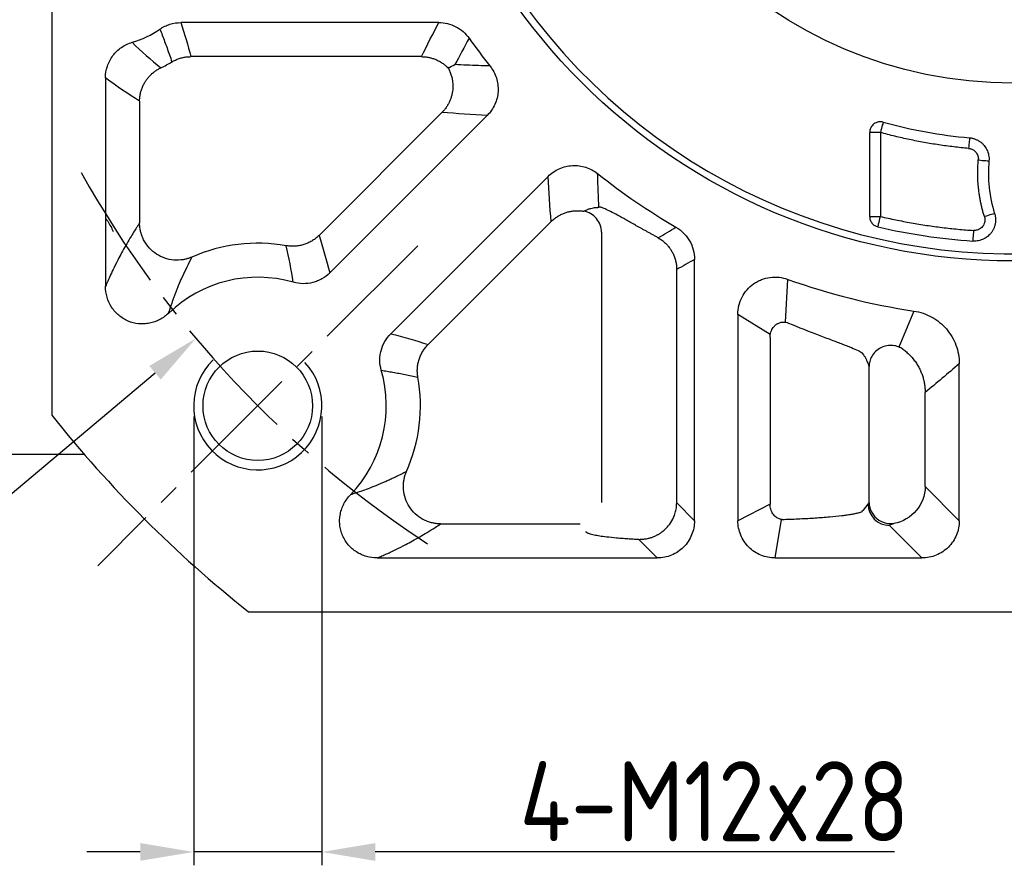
# Model space of a CAD drawing. Header units: millimetres. Extents: x -1 to 1179, y 4 to 838.
# Tile 3 of 15: x 129 to 221, y 431 to 510. Entities that reach past the tile are written whole.
import ezdxf

# ---------------------------------------------------------------- set-up
doc = ezdxf.new("R2010")
doc.units = ezdxf.units.MM
doc.linetypes.add('点画线', pattern=[18, 12, -2, 2, -2])
for name, color, linetype in [('6文字层', 3, 'Continuous'), ('7中心线层', 7, '点画线'), ('标注线', 7, 'Continuous')]:
    doc.layers.add(name, color=color, linetype=linetype)
doc.layers.add('粗实线', color=7, linetype='Continuous', lineweight=40)
doc.layers.add('细实线', color=211, linetype='Continuous', lineweight=18)
doc.styles.add('工程字', font='gbenor.shx', dxfattribs={"bigfont": 'gbcbig.shx'})
doc.dimstyles.new('ISO-25-1', dxfattribs={"dimtxt": 11, "dimasz": 5, "dimexe": 1.25, "dimexo": 1, "dimgap": 2, "dimtad": 1, "dimtoh": 1, "dimtxsty": '工程字', "dimcen": 2, "dimadec": 0, "dimazin": 0, "dimtfac": 1, "dimtmove": 0, "dimatfit": 3, "dimfxl": 1, "dimarcsym": 0})

# ---------------------------------------------------------------- blocks, each defined once
blk = doc.blocks.new('*D90')
at = {"layer": '6文字层', "color": 0, "lineweight": -2}
for p, q in [((145.365, 473.339), (145.365, 431.303)), ((157.365, 473.339), (157.365, 431.303)), ((140.365, 432.553), (135.365, 432.553)), ((157.365, 432.553), (145.365, 432.553)), ((176.24, 432.553), (162.365, 432.553)), ((210.99, 432.553), (176.24, 432.553))]:
    blk.add_line(p, q, dxfattribs=at)
at = {"layer": '6文字层', "color": 0}
for points in [[(140.365, 431.72), (140.365, 433.386), (145.365, 432.553)], [(162.365, 433.386), (162.365, 431.72), (157.365, 432.553)]]:
    blk.add_solid(points, dxfattribs=at)
at = {"layer": 'Defpoints', "color": 0}
for p in [(145.365, 474.339), (157.365, 474.339), (145.365, 432.553)]:
    blk.add_point(p, dxfattribs=at)
at = {"layer": '6文字层', "color": 0, "insert": (194.115, 437.303), "char_height": 7.5, "attachment_point": 5, "style": '工程字'}
blk.add_mtext('4-M12x28', dxfattribs=at)
blk = doc.blocks.new('*D91')
at = {"layer": '6文字层', "color": 0, "lineweight": -2}
for p, q in [((222.075, 543.05), (222.075, 547.05)), ((220.075, 545.05), (224.075, 545.05)), ((113.24, 453.434), (141.747, 477.431)), ((90.422, 453.434), (113.24, 453.434))]:
    blk.add_line(p, q, dxfattribs=at)
at = {"layer": '6文字层', "color": 0}
blk.add_solid([(142.284, 476.793), (141.21, 478.068), (145.572, 480.651)], dxfattribs=at)
at = {"layer": 'Defpoints', "color": 0}
for p in [(298.578, 609.449), (145.572, 480.651)]:
    blk.add_point(p, dxfattribs=at)
at = {"layer": '6文字层', "color": 0, "insert": (98.862, 458.184), "char_height": 7.5, "attachment_point": 5, "style": '工程字'}
blk.add_mtext('∅200', dxfattribs=at)
blk = doc.blocks.new('*D92')
at = {"layer": '6文字层', "color": 0, "lineweight": -2}
for p, q in [((320.805, 647.469), (305.358, 631.445)), ((343.624, 647.469), (320.805, 647.469)), ((222.075, 543.05), (222.075, 547.05)), ((220.075, 545.05), (224.075, 545.05))]:
    blk.add_line(p, q, dxfattribs=at)
at = {"layer": '6文字层', "color": 0}
blk.add_solid([(304.758, 632.023), (305.958, 630.866), (301.888, 627.845)], dxfattribs=at)
at = {"layer": 'Defpoints', "color": 0}
for p in [(301.888, 627.845), (142.263, 462.255)]:
    blk.add_point(p, dxfattribs=at)
at = {"layer": '6文字层', "color": 0, "lineweight": 25, "insert": (335.184, 652.219), "char_height": 7.5, "attachment_point": 5, "style": '工程字'}
blk.add_mtext('∅230{}{{\\H0.7x;}{}}', dxfattribs=at)

msp = doc.modelspace()

# ---------------------------------------------------------------- linework, layer by layer
msp.add_open_spline([(137.1101, 491.9041), (137.1813, 491.8071), (137.4689, 491.393), (137.6882, 490.9814), (137.8152, 490.666)], degree=3, knots=[0.83537287, 0.83537287, 0.83537287, 0.83537287, 0.87394786, 1, 1, 1, 1])
at = {"layer": '7中心线层'}
msp.add_line((166.3526, 489.3273), (136.3767, 459.3514), dxfattribs=at)
msp.add_arc((222.0753, 545.05), 100, 209.252219, 237.167358, dxfattribs=at)
at = {"layer": '标注线'}
for p, q in [((200.7641, 482.16), (200.9878, 486.178)), ((212.7931, 483.208), (211.3888, 479.8413)), ((199.3477, 481.0143), (196.319, 482.8909)), ((126.0747, 469.7997), (135.1133, 469.7997)), ((199.3228, 465.1262), (196.319, 463.5763)), ((199.8104, 460.0848), (200.4092, 463.6819))]:
    msp.add_line(p, q, dxfattribs=at)
at = {"layer": '粗实线', "color": 0, "lineweight": 30}
for p, q in [((132.0753, 616.6391), (132.0753, 473.4609)), ((150.4862, 455.05), (293.6645, 455.05))]:
    msp.add_line(p, q, dxfattribs=at)
for centre, radius in [((222.0753, 545.05), 57.15), ((222.0753, 545.05), 40.5), ((151.3647, 474.3394), 5.125)]:
    msp.add_circle(centre, radius, dxfattribs=at)
for radius, start, end in [(56.5, 215.800973, 279.199034), (115, 218.49995, 231.50005)]:
    msp.add_arc((222.0753, 545.05), radius, start, end, dxfattribs=at)
at = {"layer": '细实线', "color": 0, "lineweight": -3}
for p, q in [((168.3051, 510.2241), (144.1756, 510.2241)), ((166.6848, 507.0325), (145.1074, 507.0325)), ((137.1101, 505.0453), (137.1101, 485.5295)), ((140.3017, 502.8528), (140.3017, 491.4575)), ((157.1021, 490.2964), (168.6114, 501.8057)), ((158.1101, 486.7908), (172.839, 501.5197)), ((208.6546, 492.0679), (208.6546, 499.9325)), ((209.6532, 499.9325), (208.6546, 499.9325)), ((209.6532, 499.9325), (209.6532, 492.0679)), ((178.5451, 495.8137), (163.8161, 481.0848)), ((178.8311, 491.5861), (167.3218, 480.0768)), ((208.6546, 492.0679), (209.6532, 492.0679)), ((183.5458, 490.5931), (183.5458, 465.2715)), ((192.2494, 463.5763), (192.2494, 488.0464)), ((190.5843, 465.2414), (190.5843, 487.0988)), ((196.319, 482.8911), (196.319, 463.5763)), ((199.3228, 480.7272), (199.3228, 465.1262)), ((207.9506, 479.2782), (208.0754, 479.1148)), ((208.6049, 465.2916), (208.6049, 478.0161)), ((217.0406, 463.5763), (217.0406, 478.2754)), ((213.849, 466.7679), (213.849, 475.5814)), ((217.0406, 463.5763), (213.849, 466.7679)), ((192.2494, 463.5763), (190.5843, 465.2414)), ((208.0754, 464.5686), (208.5001, 465.1317)), ((208.0754, 464.5686), (207.9303, 464.4295)), ((168.4828, 463.2764), (181.5485, 463.2764)), ((213.5491, 460.0848), (210.4974, 463.1365)), ((188.758, 460.0848), (187.0117, 461.831)), ((162.5533, 460.0848), (188.758, 460.0848)), ((199.8104, 460.0848), (213.5491, 460.0848))]:
    msp.add_line(p, q, dxfattribs=at)
at = {"layer": '细实线', "color": 0, "lineweight": -3, "flags": 128}
for points in [[(209.9185, 500.8961), (209.9119, 500.8719), (209.8957, 500.8133), (209.8707, 500.7223), (209.8376, 500.6023), (209.7978, 500.4576), (209.7527, 500.2937), (209.7039, 500.1165), (209.6532, 499.9325)], [(218.0072, 499.4341), (218.005, 499.4092), (217.9996, 499.3486), (217.9912, 499.2546), (217.9802, 499.1306), (217.9669, 498.9812), (217.9517, 498.8118), (217.9354, 498.6287), (217.9185, 498.4387)], [(218.8252, 497.3548), (219.0152, 497.3379), (219.1983, 497.3217), (219.3677, 497.3066), (219.5171, 497.2933), (219.6411, 497.2823), (219.7351, 497.274), (219.7957, 497.2686), (219.8206, 497.2664)], [(220.3501, 492.351), (220.3262, 492.3435), (220.2681, 492.3253), (220.178, 492.2972), (220.0592, 492.26), (219.916, 492.2152), (219.7538, 492.1644), (219.5783, 492.1096), (219.3962, 492.0526)], [(209.425, 491.0946), (209.4304, 491.1176), (209.4441, 491.1759), (209.4655, 491.2673), (209.4939, 491.3885), (209.5283, 491.5349), (209.5673, 491.7012), (209.6094, 491.8811), (209.6532, 492.0679)], [(218.374, 490.7571), (218.361, 490.5657), (218.3484, 490.3814), (218.3368, 490.211), (218.3266, 490.061), (218.3181, 489.9368), (218.3117, 489.8431), (218.3077, 489.7833), (218.306, 489.7598)]]:
    msp.add_lwpolyline(points, dxfattribs=at)
at = {"layer": '细实线', "color": 0, "lineweight": -3}
for centre, radius, start, end in [((137.0753, 517.05), 9.0348, 286.281799, 304.561128), ((222.0753, 545.05), 62.5348, 215.474163, 218.454712), ((137.0753, 517.05), 12.2264, 295.25676, 300.753017), ((222.0753, 545.05), 45.797, 254.606269, 264.903756), ((232.4709, 496.1427), 12.7001, 174.923723, 197.370871), ((222.0753, 545.05), 62.5348, 231.545288, 239.694646), ((222.0753, 545.05), 55.4186, 256.804854, 266.100011), ((151.3647, 474.3393), 15.2264, 79.915869, 113.860082), ((151.3647, 474.3393), 12.0348, 73.973951, 133.880928), ((222.0753, 545.05), 62.5348, 250.292821, 261.463873), ((151.3647, 474.3393), 12.0348, 316.113492, 16.0261), ((151.3647, 474.3393), 15.2264, 336.139936, 10.084174), ((210.5048, 465.1413), 2.0048, 180.275169, 269.786099)]:
    msp.add_arc(centre, radius, start, end, dxfattribs=at)
at = {"layer": '细实线', "color": 0, "lineweight": -2}
msp.add_arc((151.3647, 474.3393), 6, 134.288243, 42.56917, dxfattribs=at)
at = {"layer": '细实线', "color": 0, "lineweight": -3}
for points, knots in [([(142.2006, 509.6097), (142.49, 509.8092), (142.808, 509.9638), (143.4779, 510.1718), (143.8242, 510.2243), (144.1756, 510.2241)], [0, 0, 0, 0, 0.5, 0.5, 1, 1, 1, 1]), ([(168.3051, 510.2241), (168.5844, 510.2243), (168.8582, 510.1915), (169.3948, 510.0621), (169.6591, 509.9638), (170.1489, 509.7116), (170.3801, 509.5555), (170.8003, 509.1912), (170.9865, 508.9864), (171.1485, 508.7589)], [0, 0, 0, 0, 0.25, 0.25, 0.5, 0.5, 0.75, 0.75, 1, 1, 1, 1]), ([(142.2006, 509.6097), (142.275, 509.4228), (142.4267, 509.0412), (142.6499, 508.4538), (142.8754, 507.8403), (143.1028, 507.2009), (143.2515, 506.7649), (143.3272, 506.5429)], [0, 0, 0, 0, 0.1844621, 0.3766933, 0.5766933, 0.7844623, 1, 1, 1, 1]), ([(137.1101, 505.0453), (137.11, 505.421), (137.1687, 505.7866), (137.4041, 506.4979), (137.5763, 506.8281), (137.9123, 507.2769), (138.0369, 507.4178), (138.3041, 507.6748), (138.4476, 507.7921), (138.7544, 508.0043), (138.9177, 508.0987), (139.2539, 508.2586), (139.428, 508.325), (139.6083, 508.3776)], [0, 0, 0, 0, 0.25, 0.25, 0.5, 0.5, 0.625, 0.625, 0.75, 0.75, 0.875, 0.875, 1, 1, 1, 1]), ([(143.3272, 506.5429), (143.3807, 506.5736), (143.4882, 506.6352), (143.6557, 506.7168), (143.8278, 506.7903), (144.0041, 506.8544), (144.1839, 506.9091), (144.3663, 506.9541), (144.5507, 506.9891), (144.7361, 507.014), (144.9218, 507.0295), (145.0456, 507.0315), (145.1074, 507.0325)], [0, 0, 0, 0, 0.099139, 0.1988479, 0.2989887, 0.3994196, 0.4999963, 0.6005733, 0.701005, 0.8011473, 0.9008583, 1, 1, 1, 1]), ([(166.6848, 507.0325), (166.7443, 507.0315), (166.8633, 507.0296), (167.0408, 507.0152), (167.2167, 506.9926), (167.3901, 506.9612), (167.5604, 506.9214), (167.7271, 506.8737), (167.8894, 506.8184), (168.1419, 506.7184), (168.451, 506.5621), (168.7763, 506.3424), (169.016, 506.1451), (169.143, 506.0185), (169.1968, 505.9648)], [0, 0, 0, 0, 0.0637433, 0.1272971, 0.1905628, 0.2534436, 0.315846, 0.3776796, 0.4388584, 0.4993012, 0.6683192, 0.8082044, 0.9186335, 1, 1, 1, 1]), ([(173.1044, 506.1599), (172.7428, 506.1715), (172.0148, 506.1948), (170.9213, 506.2377), (170.1912, 506.2713), (169.8237, 506.2883)], [0, 0, 0, 0, 0.3288347, 0.662168, 1, 1, 1, 1]), ([(173.1044, 506.1599), (173.3699, 505.8257), (173.5742, 505.4427), (173.7675, 504.8335), (173.8133, 504.6238), (173.8655, 504.2047), (173.8724, 503.9944), (173.8476, 503.5724), (173.8152, 503.3599), (173.714, 502.9508), (173.6452, 502.7518), (173.4706, 502.3653), (173.3651, 502.1793), (173.1252, 501.8329), (172.99, 501.6706), (172.8391, 501.5197)], [0, 0, 0, 0, 0.25, 0.25, 0.375, 0.375, 0.5, 0.5, 0.625, 0.625, 0.75, 0.75, 0.875, 0.875, 1, 1, 1, 1]), ([(140.3017, 502.8528), (140.3028, 502.9139), (140.3049, 503.0363), (140.3202, 503.219), (140.3444, 503.4004), (140.3782, 503.5795), (140.4209, 503.7555), (140.4723, 503.9278), (140.532, 504.0958), (140.5994, 504.2587), (140.674, 504.4161), (140.7552, 504.5674), (140.8674, 504.754), (141.0207, 504.9731), (141.227, 505.2173), (141.4596, 505.4461), (141.7165, 505.6543), (141.9936, 505.8407), (142.1925, 505.9418), (142.292, 505.9924)], [0, 0, 0, 0, 0.0468198, 0.0936078, 0.1402845, 0.186771, 0.2329897, 0.278865, 0.3243242, 0.3692976, 0.4137194, 0.4575281, 0.5006667, 0.5802248, 0.6617969, 0.745, 0.8294089, 0.9145672, 1, 1, 1, 1]), ([(169.1968, 505.9648), (169.2252, 505.9113), (169.2824, 505.8035), (169.3579, 505.6352), (169.4259, 505.4613), (169.485, 505.2818), (169.5349, 505.0975), (169.597, 504.8055), (169.6449, 504.3675), (169.6201, 503.8918), (169.5467, 503.4924), (169.4651, 503.1957), (169.354, 502.8984), (169.2127, 502.6052), (169.0411, 502.3218), (168.8424, 502.0512), (168.6886, 501.8877), (168.6114, 501.8057)], [0, 0, 0, 0, 0.0403834, 0.0813436, 0.1228349, 0.1648076, 0.207208, 0.2499786, 0.3636521, 0.4996965, 0.5655686, 0.6339354, 0.7044673, 0.776782, 0.8504526, 0.9250186, 1, 1, 1, 1]), ([(209.9185, 500.8961), (209.791, 500.9309), (209.6424, 500.9431), (209.3363, 500.8914), (209.1802, 500.8261), (208.9181, 500.6263), (208.8137, 500.493), (208.6826, 500.2115), (208.6549, 500.0648), (208.6546, 499.9325)], [0, 0, 0, 0, 0.25, 0.25, 0.5, 0.5, 0.75, 0.75, 1, 1, 1, 1]), ([(217.9185, 498.4387), (217.6854, 498.4605), (217.2195, 498.504), (216.5223, 498.5826), (215.8268, 498.6707), (215.1333, 498.7694), (214.4417, 498.8784), (213.7519, 498.9977), (213.064, 499.1274), (212.3779, 499.2674), (211.6937, 499.4177), (211.0115, 499.5786), (210.3309, 499.7491), (209.8792, 499.8714), (209.6532, 499.9325)], [0, 0, 0, 0, 0.083505, 0.1669165, 0.250253, 0.3335333, 0.416776, 0.5, 0.583224, 0.6664667, 0.749747, 0.8330835, 0.916495, 1, 1, 1, 1]), ([(218.0072, 499.4341), (218.053, 499.4291), (218.1446, 499.419), (218.2801, 499.392), (218.4132, 499.3564), (218.5427, 499.3119), (218.6677, 499.2592), (218.7873, 499.1989), (218.9009, 499.1319), (219.0077, 499.0591), (219.1075, 498.9813), (219.1997, 498.8996), (219.2844, 498.8149), (219.389, 498.6972), (219.5091, 498.5353), (219.6325, 498.3178), (219.7316, 498.0759), (219.7992, 497.815), (219.8339, 497.5422), (219.8251, 497.3585), (219.8206, 497.2664)], [0, 0, 0, 0, 0.0440142, 0.0880614, 0.1319944, 0.1756658, 0.2189304, 0.2616477, 0.3036844, 0.3449156, 0.385227, 0.4245158, 0.4626913, 0.4996755, 0.5750843, 0.6548785, 0.7382824, 0.8243418, 0.9119677, 1, 1, 1, 1]), ([(217.9185, 498.4387), (217.9522, 498.4347), (218.0292, 498.4255), (218.1558, 498.3916), (218.3191, 498.3225), (218.4719, 498.2172), (218.6033, 498.0829), (218.7076, 497.934), (218.7879, 497.751), (218.8317, 497.5491), (218.8273, 497.4179), (218.8252, 497.3548)], [0, 0, 0, 0, 0.0649154, 0.148325, 0.2498975, 0.4033162, 0.4995966, 0.6085534, 0.7493915, 0.8794922, 1, 1, 1, 1]), ([(219.3962, 492.0526), (219.359, 492.1751), (219.2846, 492.4198), (219.1861, 492.7904), (219.0974, 493.163), (219.0194, 493.5379), (218.9519, 493.915), (218.8949, 494.2943), (218.8369, 494.7705), (218.789, 495.344), (218.7668, 496.0144), (218.7752, 496.6854), (218.8085, 497.1315), (218.8252, 497.3548)], [0, 0, 0, 0, 0.0715587, 0.1429813, 0.214324, 0.2856427, 0.3569937, 0.428433, 0.5000165, 0.6251438, 0.7499828, 0.8748346, 1, 1, 1, 1]), ([(178.5451, 495.8137), (178.8463, 496.1151), (179.2028, 496.3614), (179.7847, 496.6228), (179.9874, 496.6922), (180.397, 496.7921), (180.6047, 496.8231), (181.026, 496.847), (181.2404, 496.8394), (181.6578, 496.7863), (181.8629, 496.741), (182.4679, 496.5486), (182.8516, 496.3441), (183.1852, 496.0791)], [0, 0, 0, 0, 0.25, 0.25, 0.375, 0.375, 0.5, 0.5, 0.625, 0.625, 0.75, 0.75, 1, 1, 1, 1]), ([(183.3071, 492.9364), (183.2833, 493.4627), (183.2363, 494.5053), (183.2021, 495.5579), (183.1852, 496.0791)], [0, 0, 0, 0, 0.5048522, 1, 1, 1, 1]), ([(178.8311, 491.5861), (178.8777, 491.631), (178.9706, 491.7206), (179.1185, 491.8444), (179.2709, 491.9592), (179.4275, 492.0642), (179.587, 492.1593), (179.7485, 492.2444), (179.9109, 492.3195), (180.0732, 492.3848), (180.2866, 492.4587), (180.5561, 492.5308), (180.885, 492.5862), (181.2182, 492.6095), (181.5516, 492.6033), (181.771, 492.5726), (181.8803, 492.5573)], [0, 0, 0, 0, 0.0584865, 0.1165397, 0.1740176, 0.2307826, 0.2867024, 0.3416518, 0.3955133, 0.4481786, 0.4995484, 0.5992627, 0.699617, 0.8001606, 0.9004377, 1, 1, 1, 1]), ([(181.8803, 492.5573), (181.9303, 492.5826), (182.0273, 492.6315), (182.1685, 492.6941), (182.3009, 492.747), (182.4245, 492.7907), (182.5842, 492.8401), (182.7763, 492.8857), (182.9965, 492.9182), (183.1363, 492.9207), (183.2029, 492.9218)], [0, 0, 0, 0, 0.1130631, 0.2195933, 0.3195903, 0.4130545, 0.4999869, 0.6818598, 0.8485293, 1, 1, 1, 1]), ([(183.5458, 490.5931), (183.5436, 491.0544), (183.3753, 491.514), (183.078, 491.8685), (182.776, 492.2287), (182.3434, 492.4775), (181.8803, 492.5573)], [0.00782907, 0.00782907, 0.00782907, 0.00782907, 0.5, 0.5, 0.5, 1, 1, 1, 1]), ([(188.8621, 490.067), (188.7658, 490.1194), (188.5737, 490.2238), (188.2928, 490.3777), (188.0182, 490.5289), (187.7502, 490.6771), (187.4887, 490.8223), (187.2337, 490.9644), (186.9851, 491.1034), (186.4983, 491.376), (185.8202, 491.7572), (185.0305, 492.196), (184.3718, 492.5478), (183.9564, 492.7493), (183.7071, 492.8543), (183.565, 492.906), (183.4507, 492.9372), (183.3616, 492.9497), (183.3253, 492.9408), (183.3071, 492.9364)], [0, 0, 0, 0, 0.0317788, 0.0634082, 0.0949079, 0.1262983, 0.1575995, 0.1888323, 0.2200171, 0.2511749, 0.3767149, 0.4998388, 0.624614, 0.7487441, 0.7997141, 0.8501812, 0.9002872, 0.9501775, 1, 1, 1, 1]), ([(220.3501, 492.351), (220.3636, 492.304), (220.3909, 492.2097), (220.4185, 492.0647), (220.4361, 491.9177), (220.4426, 491.7699), (220.4382, 491.6228), (220.4232, 491.4778), (220.3981, 491.3361), (220.3636, 491.199), (220.3205, 491.0674), (220.2698, 490.9424), (220.2127, 490.8246), (220.1502, 490.7144), (220.0835, 490.6123), (219.9985, 490.4977), (219.8859, 490.3678), (219.7341, 490.2244), (219.5527, 490.0872), (219.3423, 489.9641), (219.1061, 489.8629), (218.8495, 489.7917), (218.5799, 489.7522), (218.3975, 489.7572), (218.306, 489.7598)], [0, 0, 0, 0, 0.0377902, 0.0758486, 0.1140265, 0.1521694, 0.1901209, 0.2277251, 0.2648301, 0.3012906, 0.3369709, 0.3717466, 0.4055059, 0.4381514, 0.4695995, 0.4997815, 0.5484105, 0.6022814, 0.6609762, 0.7238946, 0.7902524, 0.8591036, 0.9293881, 1, 1, 1, 1]), ([(140.3017, 491.4575), (140.2315, 491.3493), (140.0723, 491.104), (139.8057, 490.684), (139.3428, 489.9357), (138.8572, 489.1036), (138.3252, 488.1143), (137.9504, 487.3755), (137.5992, 486.6359), (137.3341, 486.0503), (137.178, 485.6873), (137.1101, 485.5295)], [0, 0, 0, 0, 0.065854, 0.1491911, 0.2500123, 0.5000169, 0.6050448, 0.7500024, 0.8525939, 0.9359237, 1, 1, 1, 1]), ([(145.2055, 488.2644), (145.162, 488.246), (145.074, 488.2088), (144.9378, 488.1593), (144.8004, 488.1153), (144.6136, 488.0641), (144.1905, 487.9756), (143.505, 487.9477), (142.6508, 488.129), (141.8726, 488.5111), (141.2091, 489.0688), (140.7863, 489.6551), (140.5389, 490.1823), (140.4179, 490.5521), (140.3467, 490.8897), (140.3094, 491.1763), (140.3043, 491.365), (140.3017, 491.4575)], [0, 0, 0, 0, 0.0205309, 0.0415011, 0.0629066, 0.0831419, 0.1255598, 0.2504065, 0.3774842, 0.500359, 0.6225256, 0.7497298, 0.8101816, 0.8747161, 0.9180617, 0.9598395, 1, 1, 1, 1]), ([(208.6546, 492.0679), (208.6547, 491.9644), (208.6712, 491.8551), (208.7432, 491.6417), (208.7988, 491.5381), (208.9428, 491.3562), (209.0309, 491.2783), (209.2219, 491.1594), (209.3244, 491.1183), (209.425, 491.0946)], [0, 0, 0, 0, 0.25, 0.25, 0.5, 0.5, 0.75, 0.75, 1, 1, 1, 1]), ([(209.6532, 492.0679), (209.8926, 492.0127), (210.3711, 491.9025), (211.0914, 491.7495), (211.813, 491.6056), (212.5361, 491.4718), (213.2607, 491.3478), (213.9867, 491.2336), (214.7143, 491.1293), (215.4433, 491.0348), (216.1738, 490.9502), (216.9058, 490.8756), (217.6392, 490.8101), (218.129, 490.7748), (218.374, 490.7571)], [0, 0, 0, 0, 0.0834732, 0.1668701, 0.250206, 0.3334962, 0.4167557, 0.5, 0.5832443, 0.6665038, 0.749794, 0.8331299, 0.9165268, 1, 1, 1, 1]), ([(219.3962, 492.0526), (219.4051, 492.0213), (219.4226, 491.9587), (219.4371, 491.8624), (219.4429, 491.7656), (219.4393, 491.6687), (219.427, 491.5737), (219.4015, 491.4635), (219.3456, 491.3115), (219.1944, 491.0609), (218.973, 490.8893), (218.7489, 490.8003), (218.6262, 490.7684), (218.4906, 490.7529), (218.4096, 490.7558), (218.374, 490.7571)], [0, 0, 0, 0, 0.0504064, 0.1005856, 0.1506348, 0.2006208, 0.2505899, 0.298988, 0.3756646, 0.5007153, 0.7491484, 0.7893403, 0.8744975, 0.9448239, 1, 1, 1, 1]), ([(188.8621, 490.067), (189.1401, 490.2326), (189.693, 490.5617), (190.2453, 490.8951), (190.5198, 491.0607)], [0, 0, 0, 0, 0.5029553, 1, 1, 1, 1]), ([(190.5198, 491.0607), (190.7843, 490.9063), (191.0231, 490.7212), (191.3438, 490.3987), (191.445, 490.2827), (191.6293, 490.041), (191.7128, 489.915), (191.9382, 489.5221), (192.0557, 489.2358), (192.2103, 488.6517), (192.2496, 488.3527), (192.2494, 488.0464)], [0, 0, 0, 0, 0.25, 0.25, 0.375, 0.375, 0.5, 0.5, 0.75, 0.75, 1, 1, 1, 1]), ([(157.1021, 490.2964), (157.0564, 490.2523), (156.9645, 490.1635), (156.8168, 490.0394), (156.6613, 489.922), (156.4979, 489.8126), (156.3274, 489.7119), (156.1504, 489.6205), (155.9677, 489.539), (155.7802, 489.468), (155.5888, 489.4078), (155.3944, 489.3587), (155.198, 489.321), (155.0005, 489.2946), (154.8031, 489.2796), (154.6065, 489.2758), (154.4118, 489.2831), (154.2197, 489.3003), (154.0935, 489.3205), (154.0307, 489.3305)], [0, 0, 0, 0, 0.0569642, 0.114606, 0.1728483, 0.2316085, 0.2907995, 0.3503297, 0.4101046, 0.4700271, 0.5299988, 0.5899206, 0.649694, 0.7092221, 0.7684101, 0.8271668, 0.8854048, 0.9430415, 1, 1, 1, 1]), ([(188.8621, 490.067), (188.9155, 490.0349), (189.0219, 489.971), (189.1745, 489.8648), (189.3204, 489.7522), (189.4587, 489.633), (189.5891, 489.5083), (189.7112, 489.3788), (189.8249, 489.2451), (189.9299, 489.1082), (190.0262, 488.9687), (190.149, 488.7709), (190.2862, 488.5061), (190.4187, 488.1665), (190.5135, 487.8152), (190.5729, 487.458), (190.5805, 487.218), (190.5843, 487.0988)], [0, 0, 0, 0, 0.0530201, 0.1055654, 0.1575589, 0.2089257, 0.2595932, 0.3094929, 0.35856, 0.406735, 0.4539637, 0.5001979, 0.6008843, 0.7016552, 0.8020608, 0.9016516, 1, 1, 1, 1]), ([(143.0222, 483.0142), (143.0556, 483.1203), (143.1234, 483.3358), (143.2285, 483.6534), (143.3382, 483.9731), (143.4525, 484.2941), (143.5714, 484.6166), (143.6952, 484.9405), (143.8236, 485.2658), (144.0353, 485.785), (144.3423, 486.4943), (144.7581, 487.3871), (145.0534, 487.9661), (145.2055, 488.2644)], [0, 0, 0, 0, 0.050936, 0.1033911, 0.1573661, 0.2128616, 0.2698779, 0.3284157, 0.3884753, 0.450057, 0.6219123, 0.805225, 1, 1, 1, 1]), ([(158.1101, 486.7908), (157.8897, 486.5702), (157.6452, 486.3834), (157.2432, 486.1529), (157.1023, 486.0841), (156.8159, 485.9675), (156.6698, 485.9192), (156.2232, 485.8036), (155.9101, 485.7661), (155.2945, 485.7749), (154.9869, 485.8202), (154.6872, 485.9064)], [0, 0, 0, 0, 0.25, 0.25, 0.375, 0.375, 0.5, 0.5, 0.75, 0.75, 1, 1, 1, 1]), ([(196.319, 482.8911), (196.3184, 483.1726), (196.3508, 483.4486), (196.4797, 483.9898), (196.578, 484.2565), (196.8313, 484.7507), (196.9885, 484.9839), (197.356, 485.4071), (197.5622, 485.5932), (197.9046, 485.8348), (198.025, 485.9093), (198.2711, 486.0415), (198.3973, 486.0998), (198.7854, 486.2514), (199.0604, 486.3221), (199.613, 486.3947), (199.8909, 486.3978), (200.4497, 486.3369), (200.7229, 486.2735), (200.9878, 486.178)], [0, 0, 0, 0, 0.125, 0.125, 0.25, 0.25, 0.375, 0.375, 0.5, 0.5, 0.5625, 0.5625, 0.625, 0.625, 0.75, 0.75, 0.875, 0.875, 1, 1, 1, 1]), ([(143.0229, 483.014), (142.7749, 482.774), (142.4997, 482.5737), (142.0455, 482.3333), (141.8866, 482.2634), (141.5648, 482.1488), (141.4007, 482.1035), (141.0663, 482.0368), (140.8946, 482.0154), (140.551, 481.9987), (140.3804, 482.0031), (139.8719, 482.0543), (139.5326, 482.1412), (139.0616, 482.3414), (138.9099, 482.4196), (138.6175, 482.5997), (138.4769, 482.7018), (138.2161, 482.9229), (138.0947, 483.0426), (137.8695, 483.3001), (137.7651, 483.439), (137.4873, 483.8717), (137.3458, 484.1849), (137.1554, 484.8463), (137.1088, 485.1843), (137.1101, 485.5295)], [0, 0, 0, 0, 0.125, 0.125, 0.1875, 0.1875, 0.25, 0.25, 0.3125, 0.3125, 0.375, 0.375, 0.5, 0.5, 0.5625, 0.5625, 0.625, 0.625, 0.6875, 0.6875, 0.75, 0.75, 0.875, 0.875, 1, 1, 1, 1]), ([(212.7931, 483.208), (213.0876, 483.1641), (213.378, 483.0939), (213.942, 482.903), (214.2155, 482.782), (214.7309, 482.4972), (214.9742, 482.3331), (215.4319, 481.9611), (215.6467, 481.7521), (216.03, 481.3061), (216.201, 481.0674), (216.5011, 480.5583), (216.6292, 480.2882), (216.833, 479.7371), (216.9102, 479.4537), (217.0145, 478.8706), (217.0409, 478.5731), (217.0406, 478.2754)], [0, 0, 0, 0, 0.125, 0.125, 0.25, 0.25, 0.375, 0.375, 0.5, 0.5, 0.625, 0.625, 0.75, 0.75, 0.875, 0.875, 1, 1, 1, 1]), ([(199.3228, 480.7272), (199.3235, 480.7655), (199.3251, 480.8417), (199.3372, 480.9551), (199.3563, 481.0665), (199.3826, 481.1754), (199.4158, 481.2814), (199.4564, 481.3873), (199.5208, 481.5209), (199.6104, 481.6629), (199.7272, 481.8027), (199.8132, 481.8815), (199.8742, 481.9305), (199.916, 481.9619), (199.9857, 482.0083), (200.0854, 482.0634), (200.2171, 482.1181), (200.3821, 482.1615), (200.5796, 482.1799), (200.8075, 482.1624), (200.9599, 482.1098), (201.0412, 482.0817)], [0, 0, 0, 0, 0.0425307, 0.0847242, 0.1266025, 0.1681743, 0.2094386, 0.2503874, 0.2947795, 0.375456, 0.4386482, 0.5007932, 0.5083588, 0.528495, 0.560896, 0.6050781, 0.6606963, 0.7276473, 0.8061485, 0.8967054, 1, 1, 1, 1]), ([(201.0412, 482.0817), (202.0095, 481.6947), (203.4695, 481.1112), (205.0903, 480.5063), (206.139, 480.1106), (206.988, 479.7763), (207.585, 479.5041), (207.9053, 479.3397), (207.9487, 479.2809), (207.9506, 479.2782)], [0, 0, 0, 0, 0.2818542, 0.4249744, 0.5696105, 0.7096663, 0.8508563, 0.9933238, 1, 1, 1, 1]), ([(162.9317, 477.6618), (162.8455, 477.9616), (162.8005, 478.2659), (162.7935, 478.7292), (162.8017, 478.8858), (162.8384, 479.1929), (162.8669, 479.3441), (162.9821, 479.7908), (163.1009, 480.0828), (163.4069, 480.6171), (163.5955, 480.8643), (163.8161, 481.0848)], [0, 0, 0, 0, 0.25, 0.25, 0.375, 0.375, 0.5, 0.5, 0.75, 0.75, 1, 1, 1, 1]), ([(166.3558, 477.0054), (166.3458, 477.0681), (166.3256, 477.1944), (166.3084, 477.3865), (166.3011, 477.5812), (166.3049, 477.7777), (166.3199, 477.9752), (166.3463, 478.1726), (166.384, 478.3691), (166.4331, 478.5635), (166.4933, 478.7549), (166.5643, 478.9424), (166.6458, 479.1251), (166.7372, 479.3021), (166.8379, 479.4726), (166.9473, 479.636), (167.0647, 479.7914), (167.1888, 479.9392), (167.2776, 480.0311), (167.3218, 480.0768)], [0, 0, 0, 0, 0.0569585, 0.1145953, 0.1728333, 0.23159, 0.2907781, 0.3503061, 0.4100796, 0.4700014, 0.5299731, 0.5898956, 0.6496705, 0.7092007, 0.7683916, 0.8271518, 0.8853941, 0.9430358, 1, 1, 1, 1]), ([(211.7604, 479.6372), (211.6401, 479.7212), (211.5019, 479.7976), (211.1914, 479.9189), (211.0189, 479.9636), (210.6514, 480.0036), (210.4565, 479.9987), (210.0673, 479.9291), (209.8734, 479.8643), (209.5136, 479.6795), (209.3481, 479.5596), (209.0655, 479.2841), (208.9485, 479.1288), (208.7681, 478.8073), (208.7046, 478.6414), (208.6237, 478.319), (208.606, 478.1625), (208.6049, 478.0161)], [0, 0, 0, 0, 0.125, 0.125, 0.25, 0.25, 0.375, 0.375, 0.5, 0.5, 0.625, 0.625, 0.75, 0.75, 0.875, 0.875, 1, 1, 1, 1]), ([(211.7604, 479.6372), (211.8174, 479.5954), (211.9318, 479.5114), (212.0968, 479.3759), (212.2569, 479.2334), (212.4113, 479.0834), (212.5595, 478.9264), (212.7011, 478.7629), (212.8356, 478.5932), (212.9627, 478.4177), (213.0819, 478.2371), (213.1931, 478.0518), (213.321, 477.816), (213.4587, 477.5221), (213.5947, 477.1631), (213.7053, 476.7858), (213.7864, 476.3935), (213.8386, 475.9904), (213.8455, 475.7182), (213.849, 475.5814)], [0, 0, 0, 0, 0.0447969, 0.0898483, 0.1351151, 0.1805572, 0.2261334, 0.2718018, 0.3175199, 0.363245, 0.4089344, 0.4545455, 0.5000363, 0.5788151, 0.6598977, 0.7429451, 0.8275829, 0.9134086, 1, 1, 1, 1]), ([(208.0754, 479.1148), (208.0772, 479.1131), (208.0815, 479.1092), (208.0859, 479.1026), (208.0884, 479.0987)], [0, 0, 0, 0, 0.4167706, 1, 1, 1, 1]), ([(208.0884, 479.0987), (208.11, 479.0648), (208.1531, 478.997), (208.2178, 478.8853), (208.2825, 478.7655), (208.3395, 478.6509), (208.4041, 478.5145), (208.4721, 478.3601), (208.544, 478.1817), (208.5869, 478.0651), (208.6049, 478.0161)], [0, 0, 0, 0, 0.1249782, 0.2499782, 0.3749905, 0.5000069, 0.5810094, 0.7500059, 0.8949883, 1, 1, 1, 1]), ([(162.9317, 477.6618), (163.1104, 477.6343), (163.4734, 477.5783), (164.0231, 477.4837), (164.5871, 477.3796), (165.1649, 477.2651), (165.7567, 477.1407), (166.1543, 477.0509), (166.3558, 477.0054)], [0, 0, 0, 0, 0.1546811, 0.3141565, 0.4784262, 0.6474901, 0.821348, 1, 1, 1, 1]), ([(165.2898, 468.1802), (165.1311, 468.0986), (164.8269, 467.942), (164.377, 467.7209), (163.9583, 467.5218), (163.5718, 467.3445), (163.2201, 467.1882), (162.9052, 467.0524), (162.4626, 466.8664), (161.8992, 466.6404), (161.2124, 466.3859), (160.6039, 466.1756), (160.214, 466.0521), (160.0383, 465.9965)], [0, 0, 0, 0, 0.1041735, 0.1998051, 0.286898, 0.3654557, 0.4354822, 0.496981, 0.5499569, 0.6903652, 0.8121691, 0.9153725, 1, 1, 1, 1]), ([(168.4828, 463.2764), (168.4278, 463.2774), (168.3163, 463.2794), (168.1475, 463.2927), (167.9755, 463.3141), (167.8009, 463.345), (167.5559, 463.4013), (167.2232, 463.5073), (166.6939, 463.7513), (166.0933, 464.1844), (165.5359, 464.8483), (165.1541, 465.626), (165.0095, 466.3087), (164.9917, 466.8315), (165.0137, 467.1773), (165.0709, 467.5211), (165.1598, 467.8583), (165.2466, 468.0732), (165.2898, 468.1802)], [0, 0, 0, 0, 0.0239044, 0.0483979, 0.073473, 0.0991189, 0.1253215, 0.1825106, 0.2502544, 0.3775212, 0.4998642, 0.6223631, 0.7494739, 0.7988721, 0.849003, 0.899487, 0.9499425, 1, 1, 1, 1]), ([(162.553, 460.0848), (162.2079, 460.0836), (161.8709, 460.1304), (161.3771, 460.2724), (161.2142, 460.3323), (160.9032, 460.473), (160.7537, 460.5542), (160.4666, 460.7382), (160.3281, 460.8419), (160.0692, 461.068), (159.9495, 461.1895), (159.6189, 461.5789), (159.4348, 461.8767), (159.2343, 462.3474), (159.1793, 462.5089), (159.0935, 462.8413), (159.0631, 463.0123), (159.0285, 463.3522), (159.024, 463.5226), (159.0403, 463.8642), (159.0615, 464.0367), (159.1281, 464.3727), (159.1734, 464.5371), (159.2876, 464.8586), (159.3569, 465.0166), (159.5978, 465.4728), (159.7983, 465.7485), (160.0383, 465.9965)], [0, 0, 0, 0, 0.125, 0.125, 0.1875, 0.1875, 0.25, 0.25, 0.3125, 0.3125, 0.375, 0.375, 0.5, 0.5, 0.5625, 0.5625, 0.625, 0.625, 0.6875, 0.6875, 0.75, 0.75, 0.8125, 0.8125, 0.875, 0.875, 1, 1, 1, 1]), ([(187.0117, 461.831), (187.0773, 461.8305), (187.2068, 461.8295), (187.3982, 461.841), (187.5833, 461.861), (187.7611, 461.8896), (187.931, 461.9255), (188.0924, 461.9678), (188.2451, 462.0153), (188.3887, 462.0671), (188.5231, 462.1221), (188.6481, 462.1794), (188.7639, 462.2379), (188.8704, 462.2967), (188.9677, 462.3549), (189.0561, 462.4116), (189.1357, 462.466), (189.2066, 462.5172), (189.2691, 462.5648), (189.3234, 462.6079), (189.3695, 462.646), (189.4077, 462.6788), (189.4382, 462.7057), (189.461, 462.7263), (189.4764, 462.7404), (189.6496, 462.901), (189.9571, 463.2534), (190.2262, 463.7223), (190.4047, 464.1575), (190.4964, 464.4657), (190.5541, 464.7865), (190.5795, 465.0211), (190.5828, 465.1706), (190.5843, 465.2414)], [0, 0, 0, 0, 0.0368147, 0.0726238, 0.1073269, 0.1408423, 0.1731034, 0.2040563, 0.2336563, 0.2618654, 0.2886505, 0.3139809, 0.3378276, 0.3601617, 0.380954, 0.4001749, 0.417794, 0.4337809, 0.4481054, 0.460738, 0.4716481, 0.4808076, 0.4881954, 0.4937948, 0.4975938, 0.4995841, 0.6224357, 0.7493627, 0.788593, 0.8744761, 0.920475, 0.9623357, 1, 1, 1, 1]), ([(200.637, 463.6668), (200.6103, 463.6664), (200.5506, 463.6657), (200.4509, 463.6741), (200.33, 463.6952), (200.1944, 463.7358), (199.9842, 463.8303), (199.7726, 463.989), (199.5914, 464.213), (199.4734, 464.4176), (199.3877, 464.6414), (199.3319, 464.8799), (199.3258, 465.0438), (199.3228, 465.1262)], [0, 0, 0, 0, 0.0383765, 0.0859562, 0.1429006, 0.2129994, 0.2855357, 0.4652536, 0.5706482, 0.675074, 0.7819415, 0.8904795, 1, 1, 1, 1]), ([(208.6049, 465.2916), (208.6061, 465.039), (208.6573, 464.7621), (208.893, 464.2288), (209.0787, 463.9747), (209.5481, 463.5771), (209.8295, 463.4355), (210.3951, 463.2901), (210.6771, 463.2848), (210.927, 463.3247)], [0, 0, 0, 0, 0.25, 0.25, 0.5, 0.5, 0.75, 0.75, 1, 1, 1, 1]), ([(207.9303, 464.4295), (207.923, 464.4214), (207.881, 464.3746), (207.6324, 464.3029), (207.2821, 464.2172), (206.9098, 464.1479), (206.4998, 464.0845), (205.868, 464.0017), (204.9314, 463.9056), (203.6019, 463.8059), (202.1721, 463.7245), (201.1414, 463.6857), (200.637, 463.6668)], [0, 0, 0, 0, 0.0239919, 0.1398503, 0.218592, 0.2933947, 0.3642584, 0.4311836, 0.5821437, 0.7272598, 0.8665416, 1, 1, 1, 1]), ([(162.5534, 460.0842), (162.6667, 460.1328), (162.9208, 460.2417), (163.3286, 460.4229), (163.8001, 460.6394), (164.449, 460.9496), (165.1389, 461.2995), (166.1286, 461.8316), (167.0404, 462.364), (167.8972, 462.8973), (168.3092, 463.164), (168.4828, 463.2764)], [0, 0, 0, 0, 0.0458859, 0.1028451, 0.1708812, 0.2499978, 0.3949893, 0.4999833, 0.7499879, 0.8946703, 1, 1, 1, 1]), ([(192.2494, 463.5763), (192.2498, 463.3456), (192.2277, 463.1187), (192.1403, 462.6722), (192.0738, 462.4502), (191.8996, 462.0268), (191.7928, 461.8259), (191.54, 461.446), (191.3925, 461.2661), (191.0703, 460.9436), (190.8945, 460.799), (190.5126, 460.5438), (190.309, 460.4355), (189.8884, 460.262), (189.6685, 460.1955), (189.2169, 460.1065), (188.9887, 460.0844), (188.758, 460.0848)], [0, 0, 0, 0, 0.125, 0.125, 0.25, 0.25, 0.375, 0.375, 0.5, 0.5, 0.625, 0.625, 0.75, 0.75, 0.875, 0.875, 1, 1, 1, 1]), ([(199.8104, 460.0848), (199.5797, 460.0844), (199.3528, 460.1065), (198.9063, 460.1939), (198.6844, 460.2604), (198.2609, 460.4346), (198.0601, 460.5415), (197.6802, 460.7943), (197.5002, 460.9417), (197.1777, 461.2639), (197.0331, 461.4398), (196.778, 461.8217), (196.6697, 462.0252), (196.4962, 462.4458), (196.4296, 462.6657), (196.3407, 463.1173), (196.3186, 463.3456), (196.319, 463.5763)], [0, 0, 0, 0, 0.125, 0.125, 0.25, 0.25, 0.375, 0.375, 0.5, 0.5, 0.625, 0.625, 0.75, 0.75, 0.875, 0.875, 1, 1, 1, 1]), ([(217.0406, 463.5763), (217.0409, 463.3456), (217.0189, 463.1187), (216.9314, 462.6722), (216.865, 462.4502), (216.6907, 462.0268), (216.5839, 461.8259), (216.3311, 461.446), (216.1837, 461.2661), (215.8615, 460.9436), (215.6856, 460.799), (215.3037, 460.5438), (215.1002, 460.4355), (214.6796, 460.262), (214.4596, 460.1955), (214.0081, 460.1065), (213.7798, 460.0844), (213.5491, 460.0848)], [0, 0, 0, 0, 0.125, 0.125, 0.25, 0.25, 0.375, 0.375, 0.5, 0.5, 0.625, 0.625, 0.75, 0.75, 0.875, 0.875, 1, 1, 1, 1]), ([(182.0755, 462.5733), (182.0769, 462.5645), (182.0803, 462.5443), (182.1046, 462.5102), (182.1563, 462.4686), (182.2506, 462.4197), (182.4493, 462.3467), (182.8024, 462.2597), (183.3586, 462.1639), (184.0488, 462.0722), (184.8034, 461.994), (185.5424, 461.9312), (186.1076, 461.8891), (186.5882, 461.8567), (186.8839, 461.8388), (187.0117, 461.831)], [0, 0, 0, 0, 0.0313965, 0.0718539, 0.121333, 0.1798007, 0.2472356, 0.3854503, 0.5001951, 0.6140964, 0.7530526, 0.8344837, 0.9028155, 0.9580087, 1, 1, 1, 1])]:
    msp.add_open_spline(points, degree=3, knots=knots, dxfattribs=at)
for points in [[(144.1756, 510.2241), (144.5066, 509.1603), (144.8148, 508.0964), (145.1074, 507.0325)], [(166.6848, 507.0325), (167.217, 508.0964), (167.7569, 509.1603), (168.3051, 510.2241)], [(139.6083, 508.3776), (140.4595, 507.5181), (141.3629, 506.7306), (142.292, 505.9924)], [(171.1485, 508.7589), (170.7015, 507.936), (170.26, 507.1125), (169.8237, 506.2883)], [(169.1968, 505.9648), (169.4134, 506.0784), (169.6226, 506.1856), (169.8237, 506.2883)], [(140.3017, 502.8528), (139.2377, 503.5273), (138.1737, 504.2479), (137.1101, 505.0453)], [(172.8391, 501.5197), (171.416, 501.6011), (170.0073, 501.697), (168.6114, 501.8057)], [(178.8311, 491.5861), (178.7223, 492.982), (178.6264, 494.3907), (178.5451, 495.8137)], [(183.2029, 492.9218), (183.209, 492.9472), (183.2434, 492.9539), (183.3071, 492.9364)], [(157.1021, 490.2964), (157.4621, 489.1518), (157.8012, 487.9863), (158.1101, 486.7908)], [(154.6872, 485.9064), (154.5135, 487.0631), (154.2891, 488.2039), (154.0307, 489.3305)], [(192.2494, 488.0464), (191.6944, 487.7279), (191.1394, 487.4121), (190.5843, 487.0988)], [(163.8161, 481.0848), (165.0116, 480.7759), (166.1771, 480.4368), (167.3218, 480.0768)], [(217.0406, 478.2754), (215.9768, 477.3594), (214.9129, 476.4621), (213.849, 475.5814)], [(213.849, 466.7679), (213.8443, 465.0829), (212.5889, 463.6036), (210.927, 463.3247)], [(208.5001, 465.1317), (208.5352, 465.1785), (208.5703, 465.2321), (208.6049, 465.2916)], [(210.927, 463.3247), (210.7851, 463.2469), (210.6412, 463.1839), (210.4974, 463.1365)]]:
    msp.add_open_spline(points, degree=3, dxfattribs=at)

# ---------------------------------------------------------------- dimensions: what is measured, and where the dimension line sits
at = {"layer": '6文字层', "lineweight": 25}
dim = msp.add_diameter_dim_2p(p1=(142.2629, 462.2552), p2=(301.8878, 627.8448), text='<>{}{{\\H0.7x;}{}}', dimstyle='ISO-25-1', override={"dimtxt": 7.5, "dimgap": 1, "dimtoh": 40, "dimlfac": 1, "dimse1": 1, "dimsd1": 1, "dimtix": 0, "dimtofl": 0, "dimatfit": 0}, dxfattribs=at)
dim.commit()
dim.dimension.update_dxf_attribs({"geometry": '*D92', "text_midpoint": (335.1838, 647.4691), "dimtype": 163})
at = {"layer": '6文字层'}
dim = msp.add_diameter_dim_2p(p1=(298.5784, 609.4494), p2=(145.5723, 480.6506), dimstyle='ISO-25-1', override={"dimtxt": 7.5, "dimgap": 1, "dimtxsty": '工程字', "dimse2": 1, "dimsd2": 1, "dimtofl": 0, "dimatfit": 0}, dxfattribs=at)
dim.commit()
dim.dimension.update_dxf_attribs({"geometry": '*D91', "text_midpoint": (98.8615, 453.4338), "dimtype": 163})
dim = msp.add_linear_dim(base=(145.3647, 432.5531), p1=(157.3647, 474.3393), p2=(145.3647, 474.3393), text='4-M<>x28', dimstyle='ISO-25-1', override={"dimtxt": 7.5, "dimgap": 1}, dxfattribs=at)
dim.commit()
dim.dimension.update_dxf_attribs({"geometry": '*D90', "text_midpoint": (194.1147, 432.5531), "dimtype": 160})

doc.saveas('drawing.dxf')
